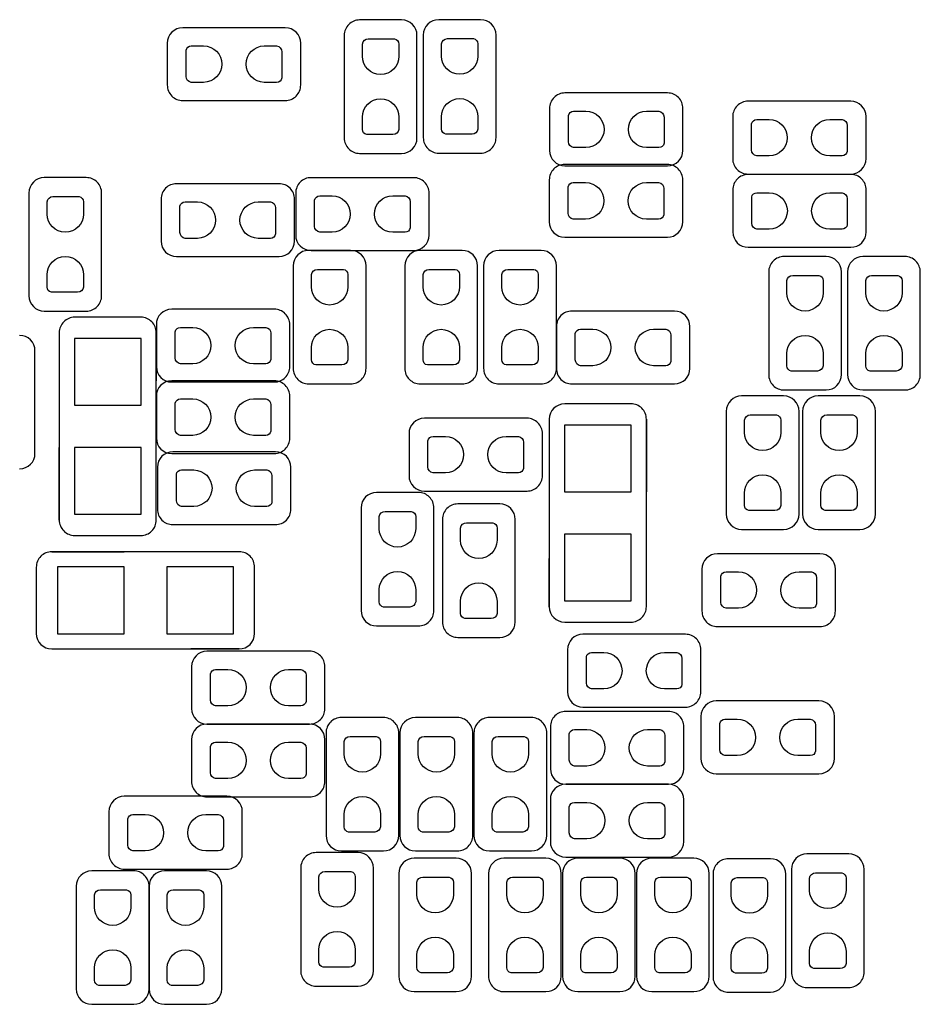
# Model space of a CAD drawing. Extents: x 24 to 161, y 5 to 143.
# Tile 6 of 14: x 49.03 to 56.46, y 21.1 to 29.22. Entities that reach past the tile are written whole.
import ezdxf

# ---------------------------------------------------------------- set-up
doc = ezdxf.new("R2010")
doc.units = 0
for name, color, linetype in [('PG_ASSEMBLY_BOTTOM', 211, 'CONTINUOUS'), ('PG_SILKSCREEN_BOTTOM', 243, 'CONTINUOUS'), ('PIN_BOTTOM', 1, 'CONTINUOUS')]:
    doc.layers.add(name, color=color, linetype=linetype)

msp = doc.modelspace()

# ---------------------------------------------------------------- linework, layer by layer
at = {"layer": 'PG_ASSEMBLY_BOTTOM'}
for points in [[(50.37709, 29.15031, 0.414087), (50.25009, 29.02331)], [(51.350164, 29.02331, 0.414087), (51.223164, 29.15031)], [(51.835812, 29.214318, 0.4145), (51.708812, 29.087318)], [(52.309014, 29.087318, 0.414069), (52.182014, 29.214318)], [(52.48783, 29.21635, 0.413854), (52.36083, 29.08935)], [(52.961032, 29.08935, 0.414155), (52.834032, 29.21635)], [(50.25009, 28.677108, 0.41434), (50.37709, 28.550108)], [(51.223164, 28.550108, 0.41434), (51.350164, 28.677108)], [(53.528722, 28.612084, 0.414324), (53.401722, 28.485084)], [(54.501796, 28.485084, 0.414263), (54.374796, 28.612084)], [(55.039006, 28.544012, 0.414306), (54.912006, 28.417012)], [(56.01208, 28.417012, 0.414066), (55.88508, 28.544012)], [(51.708812, 28.241244, 0.414358), (51.835812, 28.114244)], [(52.182014, 28.114244, 0.413928), (52.309014, 28.241244)], [(52.36083, 28.243276, 0.414272), (52.48783, 28.116276)], [(52.834032, 28.116276, 0.414574), (52.961032, 28.243276)], [(53.401722, 28.138882, 0.414164), (53.528722, 28.011882)], [(54.374796, 28.011882, 0.414103), (54.501796, 28.138882)], [(53.527198, 28.023058, 0.414641), (53.400198, 27.896058)], [(54.500272, 27.896058, 0.414223), (54.373272, 28.023058)], [(54.912006, 28.07081, 0.414361), (55.039006, 27.94381)], [(55.88508, 27.94381, 0.414121), (56.01208, 28.07081)], [(55.040022, 27.940254, 0.414232), (54.913022, 27.813254)], [(56.013096, 27.813254, 0.41433), (55.886096, 27.940254)], [(49.235614, 27.914346, 0.414152), (49.108614, 27.787346)], [(49.708816, 27.787346, 0.41433), (49.581816, 27.914346)], [(50.326036, 27.864308, 0.414469), (50.199036, 27.737308)], [(51.29911, 27.737308, 0.414327), (51.17211, 27.864308)], [(51.435762, 27.914092, 0.41438), (51.308762, 27.787092)], [(52.408836, 27.787092, 0.4143), (52.281836, 27.914092)], [(53.400198, 27.549856, 0.414204), (53.527198, 27.422856)], [(54.373272, 27.422856, 0.413786), (54.500272, 27.549856)], [(51.308762, 27.44089, 0.414127), (51.435762, 27.31389)], [(52.281836, 27.31389, 0.414048), (52.408836, 27.44089)], [(54.913022, 27.467052, 0.414097), (55.040022, 27.340052)], [(55.886096, 27.340052, 0.414195), (56.013096, 27.467052)], [(50.199036, 27.391106, 0.4141), (50.326036, 27.264106)], [(51.17211, 27.264106, 0.413958), (51.29911, 27.391106)], [(51.415696, 27.314398, 0.414198), (51.288696, 27.187398)], [(51.888898, 27.187398, 0.414124), (51.761898, 27.314398)], [(52.335684, 27.314398, 0.41418), (52.208684, 27.187398)], [(52.808886, 27.187398, 0.414143), (52.681886, 27.314398)], [(52.98567, 27.314398, 0.414158), (52.85867, 27.187398)], [(53.458872, 27.187398, 0.414164), (53.331872, 27.314398)], [(55.335932, 27.264106, 0.414229), (55.208932, 27.137106)], [(55.809134, 27.137106, 0.41421), (55.682134, 27.264106)], [(55.985918, 27.264106, 0.414207), (55.858918, 27.137106)], [(56.45912, 27.137106, 0.414232), (56.33212, 27.264106)], [(49.108614, 26.941272, 0.414097), (49.235614, 26.814272)], [(49.581816, 26.814272, 0.414275), (49.708816, 26.941272)], [(50.28692, 26.83002, 0.414118), (50.15992, 26.70302)], [(51.259994, 26.70302, 0.414475), (51.132994, 26.83002)], [(53.586126, 26.814526, 0.414272), (53.459126, 26.687526)], [(54.5592, 26.687526, 0.413854), (54.4322, 26.814526)], [(49.485804, 26.76398, 0.414361), (49.358804, 26.63698)], [(50.159158, 26.63698, 0.414503), (50.032158, 26.76398)], [(49.15916, 26.48712, 0.414149), (49.03216, 26.61412)], [(50.15992, 26.356818, 0.413952), (50.28692, 26.229818)], [(51.132994, 26.229818, 0.414309), (51.259994, 26.356818)], [(51.288696, 26.341324, 0.414303), (51.415696, 26.214324)], [(51.761898, 26.214324, 0.414229), (51.888898, 26.341324)], [(52.208684, 26.341324, 0.414284), (52.335684, 26.214324)], [(52.681886, 26.214324, 0.414247), (52.808886, 26.341324)], [(52.85867, 26.341324, 0.414263), (52.98567, 26.214324)], [(53.331872, 26.214324, 0.414269), (53.458872, 26.341324)], [(53.459126, 26.341324, 0.414574), (53.586126, 26.214324)], [(54.4322, 26.214324, 0.414155), (54.5592, 26.341324)], [(50.28692, 26.239978, 0.414183), (50.15992, 26.112978)], [(51.259994, 26.112978, 0.41454), (51.132994, 26.239978)], [(55.208932, 26.291032, 0.414217), (55.335932, 26.164032)], [(55.682134, 26.164032, 0.414198), (55.809134, 26.291032)], [(55.858918, 26.291032, 0.414195), (55.985918, 26.164032)], [(56.33212, 26.164032, 0.41422), (56.45912, 26.291032)], [(54.985666, 26.114502, 0.413992), (54.858666, 25.987502)], [(55.458868, 25.987502, 0.414011), (55.331868, 26.114502)], [(55.615586, 26.114502, 0.413869), (55.488586, 25.987502)], [(56.088788, 25.987502, 0.414133), (55.961788, 26.114502)], [(53.52669, 26.049986, 0.413952), (53.39969, 25.922986)], [(54.200044, 25.922986, 0.414278), (54.073044, 26.049986)], [(52.370228, 25.931114, 0.414124), (52.243228, 25.804114)], [(53.343302, 25.804114, 0.414284), (53.216302, 25.931114)], [(50.15992, 25.766776, 0.413888), (50.28692, 25.639776)], [(51.132994, 25.639776, 0.414244), (51.259994, 25.766776)], [(50.29581, 25.654254, 0.414204), (50.16881, 25.527254)], [(51.268884, 25.527254, 0.413977), (51.141884, 25.654254)], [(49.03216, 25.514046, 0.41418), (49.15916, 25.641046)], [(52.243228, 25.457912, 0.414143), (52.370228, 25.330912)], [(53.216302, 25.330912, 0.414303), (53.343302, 25.457912)], [(51.97475, 25.318974, 0.414195), (51.84775, 25.191974)], [(52.447952, 25.191974, 0.414429), (52.320952, 25.318974)], [(50.16881, 25.181052, 0.41445), (50.29581, 25.054052)], [(51.141884, 25.054052, 0.414223), (51.268884, 25.181052)], [(52.645818, 25.224486, 0.41425), (52.518818, 25.097486)], [(53.11902, 25.097486, 0.413802), (52.99202, 25.224486)], [(49.358804, 25.09139, 0.414315), (49.485804, 24.96439)], [(50.032158, 24.96439, 0.414457), (50.159158, 25.09139)], [(54.858666, 25.141174, 0.414026), (54.985666, 25.014174)], [(55.331868, 25.014174, 0.414044), (55.458868, 25.141174)], [(55.488586, 25.141174, 0.413903), (55.615586, 25.014174)], [(55.961788, 25.014174, 0.414167), (56.088788, 25.141174)], [(49.297082, 24.830024, 0.41426), (49.170082, 24.703024)], [(50.969926, 24.703024, 0.414247), (50.842926, 24.830024)], [(54.785768, 24.814276, 0.414106), (54.658768, 24.687276)], [(55.758842, 24.687276, 0.414008), (55.631842, 24.814276)], [(53.39969, 24.377142, 0.414149), (53.52669, 24.250142)], [(54.073044, 24.250142, 0.414475), (54.200044, 24.377142)], [(51.84775, 24.3459, 0.413998), (51.97475, 24.2189)], [(52.320952, 24.2189, 0.414232), (52.447952, 24.3459)], [(54.658768, 24.341074, 0.41442), (54.785768, 24.214074)], [(55.631842, 24.214074, 0.414321), (55.758842, 24.341074)], [(52.518818, 24.251412, 0.414626), (52.645818, 24.124412)], [(52.99202, 24.124412, 0.414176), (53.11902, 24.251412)], [(49.170082, 24.15667, 0.41418), (49.297082, 24.02967)], [(50.842926, 24.02967, 0.414167), (50.969926, 24.15667)], [(53.676804, 24.150066, 0.414177), (53.549804, 24.023066)], [(54.649878, 24.023066, 0.414441), (54.522878, 24.150066)], [(50.576988, 24.010112, 0.414081), (50.449988, 23.883112)], [(51.550062, 23.883112, 0.414229), (51.423062, 24.010112)], [(53.549804, 23.676864, 0.413986), (53.676804, 23.549864)], [(54.522878, 23.549864, 0.41425), (54.649878, 23.676864)], [(54.776878, 23.600156, 0.413845), (54.649878, 23.473156)], [(55.750206, 23.473156, 0.41394), (55.623206, 23.600156)], [(50.449988, 23.53691, 0.414198), (50.576988, 23.40991)], [(51.423062, 23.40991, 0.414346), (51.550062, 23.53691)], [(51.685952, 23.464012, 0.414404), (51.558952, 23.337012)], [(52.159154, 23.337012, 0.414324), (52.032154, 23.464012)], [(52.295806, 23.464012, 0.41418), (52.168806, 23.337012)], [(52.769008, 23.337012, 0.414549), (52.642008, 23.464012)], [(52.905914, 23.464012, 0.414346), (52.778914, 23.337012)], [(53.379116, 23.337012, 0.414383), (53.252116, 23.464012)], [(53.536088, 23.514304, 0.414555), (53.409088, 23.387304)], [(54.509162, 23.387304, 0.414253), (54.382162, 23.514304)], [(50.576988, 23.410164, 0.414001), (50.449988, 23.283164)], [(51.550062, 23.283164, 0.414149), (51.423062, 23.410164)], [(54.649878, 23.126954, 0.414097), (54.776878, 22.999954)], [(55.623206, 22.999954, 0.414192), (55.750206, 23.126954)], [(53.409088, 23.041102, 0.414173), (53.536088, 22.914102)], [(54.382162, 22.914102, 0.413872), (54.509162, 23.041102)], [(50.449988, 22.936962, 0.414278), (50.576988, 22.809962)], [(51.423062, 22.809962, 0.414426), (51.550062, 22.936962)], [(53.53558, 22.914102, 0.414084), (53.40858, 22.787102)], [(54.508908, 22.787102, 0.414173), (54.381908, 22.914102)], [(49.89576, 22.81428, 0.414087), (49.76876, 22.68728)], [(50.868834, 22.68728, 0.414014), (50.741834, 22.81428)], [(51.558952, 22.490938, 0.414103), (51.685952, 22.363938)], [(52.032154, 22.363938, 0.414023), (52.159154, 22.490938)], [(52.168806, 22.490938, 0.413879), (52.295806, 22.363938)], [(52.642008, 22.363938, 0.414247), (52.769008, 22.490938)], [(52.778914, 22.490938, 0.414044), (52.905914, 22.363938)], [(53.252116, 22.363938, 0.414081), (53.379116, 22.490938)], [(53.40858, 22.4409, 0.413863), (53.53558, 22.3139)], [(54.381908, 22.3139, 0.413952), (54.508908, 22.4409)], [(49.76876, 22.341078, 0.414413), (49.89576, 22.214078)], [(50.741834, 22.214078, 0.41434), (50.868834, 22.341078)], [(51.47691, 22.349968, 0.414266), (51.34991, 22.222968)], [(51.950112, 22.222968, 0.414149), (51.823112, 22.349968)], [(55.52313, 22.339046, 0.414171), (55.39613, 22.212046)], [(55.996332, 22.212046, 0.414078), (55.869332, 22.339046)], [(52.285646, 22.304502, 0.413961), (52.158646, 22.177502)], [(52.758848, 22.177502, 0.414041), (52.631848, 22.304502)], [(53.025802, 22.304502, 0.414201), (52.898802, 22.177502)], [(53.499004, 22.177502, 0.413802), (53.372004, 22.304502)], [(53.635656, 22.304502, 0.413977), (53.508656, 22.177502)], [(54.108858, 22.177502, 0.414026), (53.981858, 22.304502)], [(54.245764, 22.304502, 0.414143), (54.118764, 22.177502)], [(54.718966, 22.177502, 0.41386), (54.591966, 22.304502)], [(54.876954, 22.29993, 0.414392), (54.749954, 22.17293)], [(55.350156, 22.17293, 0.41414), (55.223156, 22.29993)], [(49.626774, 22.200108, 0.413829), (49.499774, 22.073108)], [(50.099976, 22.073108, 0.414296), (49.972976, 22.200108)], [(50.226976, 22.200108, 0.41414), (50.099976, 22.073108)], [(50.700178, 22.073108, 0.413986), (50.573178, 22.200108)], [(51.34991, 21.376894, 0.414278), (51.47691, 21.249894)], [(51.823112, 21.249894, 0.414161), (51.950112, 21.376894)], [(55.39613, 21.365972, 0.414349), (55.52313, 21.238972)], [(55.869332, 21.238972, 0.414257), (55.996332, 21.365972)], [(52.158646, 21.331174, 0.413995), (52.285646, 21.204174)], [(52.631848, 21.204174, 0.414075), (52.758848, 21.331174)], [(52.898802, 21.331174, 0.414235), (53.025802, 21.204174)], [(53.372004, 21.204174, 0.413836), (53.499004, 21.331174)], [(53.508656, 21.331174, 0.414011), (53.635656, 21.204174)], [(53.981858, 21.204174, 0.41406), (54.108858, 21.331174)], [(54.118764, 21.331174, 0.414177), (54.245764, 21.204174)], [(54.591966, 21.204174, 0.413894), (54.718966, 21.331174)], [(54.749954, 21.326856, 0.414287), (54.876954, 21.199856)], [(55.223156, 21.199856, 0.414035), (55.350156, 21.326856)], [(49.499774, 21.22678, 0.41374), (49.626774, 21.09978)], [(49.972976, 21.09978, 0.414207), (50.099976, 21.22678)], [(50.099976, 21.22678, 0.414051), (50.226976, 21.09978)], [(50.573178, 21.09978, 0.413897), (50.700178, 21.22678)]]:
    msp.add_lwpolyline(points, format="xyb", dxfattribs=at)
for points in [[(51.223164, 29.15031), (50.37709, 29.15031)], [(52.182014, 29.214318), (51.835812, 29.214318)], [(52.834032, 29.21635), (52.48783, 29.21635)], [(51.708812, 29.087318), (51.708812, 28.241244)], [(52.309014, 28.241244), (52.309014, 29.087318)], [(52.36083, 29.08935), (52.36083, 28.243276)], [(52.961032, 28.243276), (52.961032, 29.08935)], [(50.25009, 29.02331), (50.25009, 28.677108)], [(51.350164, 28.677108), (51.350164, 29.02331)], [(54.374796, 28.612084), (53.528722, 28.612084)], [(50.37709, 28.550108), (51.223164, 28.550108)], [(55.88508, 28.544012), (55.039006, 28.544012)], [(53.401722, 28.485084), (53.401722, 28.138882)], [(54.501796, 28.138882), (54.501796, 28.485084)], [(54.912006, 28.417012), (54.912006, 28.07081)], [(56.01208, 28.07081), (56.01208, 28.417012)], [(51.835812, 28.114244), (52.182014, 28.114244)], [(52.48783, 28.116276), (52.834032, 28.116276)], [(54.373272, 28.023058), (53.527198, 28.023058)], [(53.528722, 28.011882), (54.374796, 28.011882)], [(55.039006, 27.94381), (55.88508, 27.94381)], [(55.886096, 27.940254), (55.040022, 27.940254)], [(49.581816, 27.914346), (49.235614, 27.914346)], [(51.17211, 27.864308), (50.326036, 27.864308)], [(52.281836, 27.914092), (51.435762, 27.914092)], [(53.400198, 27.896058), (53.400198, 27.549856)], [(54.500272, 27.549856), (54.500272, 27.896058)], [(49.108614, 27.787346), (49.108614, 26.941272)], [(49.708816, 26.941272), (49.708816, 27.787346)], [(51.308762, 27.787092), (51.308762, 27.44089)], [(52.408836, 27.44089), (52.408836, 27.787092)], [(54.913022, 27.813254), (54.913022, 27.467052)], [(56.013096, 27.467052), (56.013096, 27.813254)], [(50.199036, 27.737308), (50.199036, 27.391106)], [(51.29911, 27.391106), (51.29911, 27.737308)], [(53.527198, 27.422856), (54.373272, 27.422856)], [(51.761898, 27.314398), (51.415696, 27.314398)], [(51.435762, 27.31389), (52.281836, 27.31389)], [(52.681886, 27.314398), (52.335684, 27.314398)], [(53.331872, 27.314398), (52.98567, 27.314398)], [(55.040022, 27.340052), (55.886096, 27.340052)], [(50.326036, 27.264106), (51.17211, 27.264106)], [(55.682134, 27.264106), (55.335932, 27.264106)], [(56.33212, 27.264106), (55.985918, 27.264106)], [(51.288696, 27.187398), (51.288696, 26.341324)], [(51.888898, 26.341324), (51.888898, 27.187398)], [(52.208684, 27.187398), (52.208684, 26.341324)], [(52.808886, 26.341324), (52.808886, 27.187398)], [(52.85867, 27.187398), (52.85867, 26.341324)], [(53.458872, 26.341324), (53.458872, 27.187398)], [(55.208932, 27.137106), (55.208932, 26.291032)], [(55.809134, 26.291032), (55.809134, 27.137106)], [(55.858918, 27.137106), (55.858918, 26.291032)], [(56.45912, 26.291032), (56.45912, 27.137106)], [(49.235614, 26.814272), (49.581816, 26.814272)], [(51.132994, 26.83002), (50.28692, 26.83002)], [(54.4322, 26.814526), (53.586126, 26.814526)], [(50.032158, 26.76398), (49.485804, 26.76398)], [(49.358804, 26.63698), (49.358804, 25.09139)], [(50.159158, 25.09139), (50.159158, 26.63698)], [(50.15992, 26.70302), (50.15992, 26.356818)], [(51.259994, 26.356818), (51.259994, 26.70302)], [(53.459126, 26.687526), (53.459126, 26.341324)], [(54.5592, 26.341324), (54.5592, 26.687526)], [(49.15916, 25.641046), (49.15916, 26.48712)], [(51.132994, 26.239978), (50.28692, 26.239978)], [(50.28692, 26.229818), (51.132994, 26.229818)], [(51.415696, 26.214324), (51.761898, 26.214324)], [(52.335684, 26.214324), (52.681886, 26.214324)], [(52.98567, 26.214324), (53.331872, 26.214324)], [(53.586126, 26.214324), (54.4322, 26.214324)], [(55.335932, 26.164032), (55.682134, 26.164032)], [(55.985918, 26.164032), (56.33212, 26.164032)], [(50.15992, 26.112978), (50.15992, 25.766776)], [(51.259994, 25.766776), (51.259994, 26.112978)], [(55.331868, 26.114502), (54.985666, 26.114502)], [(55.961788, 26.114502), (55.615586, 26.114502)], [(54.073044, 26.049986), (53.52669, 26.049986)], [(54.858666, 25.987502), (54.858666, 25.141174)], [(55.458868, 25.141174), (55.458868, 25.987502)], [(55.488586, 25.987502), (55.488586, 25.141174)], [(56.088788, 25.141174), (56.088788, 25.987502)], [(53.216302, 25.931114), (52.370228, 25.931114)], [(53.39969, 25.922986), (53.39969, 24.377142)], [(54.200044, 24.377142), (54.200044, 25.922986)], [(52.243228, 25.804114), (52.243228, 25.457912)], [(53.343302, 25.457912), (53.343302, 25.804114)], [(51.141884, 25.654254), (50.29581, 25.654254)], [(50.28692, 25.639776), (51.132994, 25.639776)], [(50.16881, 25.527254), (50.16881, 25.181052)], [(51.268884, 25.181052), (51.268884, 25.527254)], [(52.370228, 25.330912), (53.216302, 25.330912)], [(52.320952, 25.318974), (51.97475, 25.318974)], [(51.84775, 25.191974), (51.84775, 24.3459)], [(52.447952, 24.3459), (52.447952, 25.191974)], [(52.99202, 25.224486), (52.645818, 25.224486)], [(52.518818, 25.097486), (52.518818, 24.251412)], [(53.11902, 24.251412), (53.11902, 25.097486)], [(50.29581, 25.054052), (51.141884, 25.054052)], [(54.985666, 25.014174), (55.331868, 25.014174)], [(55.615586, 25.014174), (55.961788, 25.014174)], [(49.485804, 24.96439), (50.032158, 24.96439)], [(50.842926, 24.830024), (49.297082, 24.830024)], [(55.631842, 24.814276), (54.785768, 24.814276)], [(49.170082, 24.703024), (49.170082, 24.15667)], [(50.969926, 24.15667), (50.969926, 24.703024)], [(54.658768, 24.687276), (54.658768, 24.341074)], [(55.758842, 24.341074), (55.758842, 24.687276)], [(51.97475, 24.2189), (52.320952, 24.2189)], [(53.52669, 24.250142), (54.073044, 24.250142)], [(54.785768, 24.214074), (55.631842, 24.214074)], [(52.645818, 24.124412), (52.99202, 24.124412)], [(54.522878, 24.150066), (53.676804, 24.150066)], [(49.297082, 24.02967), (50.842926, 24.02967)], [(51.423062, 24.010112), (50.576988, 24.010112)], [(53.549804, 24.023066), (53.549804, 23.676864)], [(54.649878, 23.676864), (54.649878, 24.023066)], [(50.449988, 23.883112), (50.449988, 23.53691)], [(51.550062, 23.53691), (51.550062, 23.883112)], [(53.676804, 23.549864), (54.522878, 23.549864)], [(55.623206, 23.600156), (54.776878, 23.600156)], [(52.032154, 23.464012), (51.685952, 23.464012)], [(52.642008, 23.464012), (52.295806, 23.464012)], [(53.252116, 23.464012), (52.905914, 23.464012)], [(54.382162, 23.514304), (53.536088, 23.514304)], [(54.649878, 23.473156), (54.649878, 23.126954)], [(55.750206, 23.126954), (55.750206, 23.473156)], [(51.423062, 23.410164), (50.576988, 23.410164)], [(50.576988, 23.40991), (51.423062, 23.40991)], [(53.409088, 23.387304), (53.409088, 23.041102)], [(54.509162, 23.041102), (54.509162, 23.387304)], [(51.558952, 23.337012), (51.558952, 22.490938)], [(52.159154, 22.490938), (52.159154, 23.337012)], [(52.168806, 23.337012), (52.168806, 22.490938)], [(52.769008, 22.490938), (52.769008, 23.337012)], [(52.778914, 23.337012), (52.778914, 22.490938)], [(53.379116, 22.490938), (53.379116, 23.337012)], [(50.449988, 23.283164), (50.449988, 22.936962)], [(51.550062, 22.936962), (51.550062, 23.283164)], [(54.776878, 22.999954), (55.623206, 22.999954)], [(54.381908, 22.914102), (53.53558, 22.914102)], [(53.536088, 22.914102), (54.382162, 22.914102)], [(50.741834, 22.81428), (49.89576, 22.81428)], [(50.576988, 22.809962), (51.423062, 22.809962)], [(53.40858, 22.787102), (53.40858, 22.4409)], [(54.508908, 22.4409), (54.508908, 22.787102)], [(49.76876, 22.68728), (49.76876, 22.341078)], [(50.868834, 22.341078), (50.868834, 22.68728)], [(51.823112, 22.349968), (51.47691, 22.349968)], [(51.685952, 22.363938), (52.032154, 22.363938)], [(52.295806, 22.363938), (52.642008, 22.363938)], [(52.905914, 22.363938), (53.252116, 22.363938)], [(55.869332, 22.339046), (55.52313, 22.339046)], [(52.631848, 22.304502), (52.285646, 22.304502)], [(53.372004, 22.304502), (53.025802, 22.304502)], [(53.53558, 22.3139), (54.381908, 22.3139)], [(53.981858, 22.304502), (53.635656, 22.304502)], [(54.591966, 22.304502), (54.245764, 22.304502)], [(55.223156, 22.29993), (54.876954, 22.29993)], [(49.972976, 22.200108), (49.626774, 22.200108)], [(49.89576, 22.214078), (50.741834, 22.214078)], [(50.573178, 22.200108), (50.226976, 22.200108)], [(51.34991, 22.222968), (51.34991, 21.376894)], [(51.950112, 21.376894), (51.950112, 22.222968)], [(52.158646, 22.177502), (52.158646, 21.331174)], [(52.758848, 21.331174), (52.758848, 22.177502)], [(52.898802, 22.177502), (52.898802, 21.331174)], [(53.499004, 21.331174), (53.499004, 22.177502)], [(53.508656, 22.177502), (53.508656, 21.331174)], [(54.108858, 21.331174), (54.108858, 22.177502)], [(54.118764, 22.177502), (54.118764, 21.331174)], [(54.718966, 21.331174), (54.718966, 22.177502)], [(54.749954, 22.17293), (54.749954, 21.326856)], [(55.350156, 21.326856), (55.350156, 22.17293)], [(55.39613, 22.212046), (55.39613, 21.365972)], [(55.996332, 21.365972), (55.996332, 22.212046)], [(49.499774, 22.073108), (49.499774, 21.22678)], [(50.099976, 21.22678), (50.099976, 22.073108)], [(50.099976, 22.073108), (50.099976, 21.22678)], [(50.700178, 21.22678), (50.700178, 22.073108)], [(51.47691, 21.249894), (51.823112, 21.249894)], [(52.285646, 21.204174), (52.631848, 21.204174)], [(53.025802, 21.204174), (53.372004, 21.204174)], [(53.635656, 21.204174), (53.981858, 21.204174)], [(54.245764, 21.204174), (54.591966, 21.204174)], [(54.876954, 21.199856), (55.223156, 21.199856)], [(55.52313, 21.238972), (55.869332, 21.238972)], [(49.626774, 21.09978), (49.972976, 21.09978)], [(50.226976, 21.09978), (50.573178, 21.09978)]]:
    msp.add_lwpolyline(points, dxfattribs=at)
at = {"layer": 'PG_SILKSCREEN_BOTTOM'}
for points in [[(49.485804, 26.76398, 0.414361), (49.358804, 26.63698)], [(50.159158, 26.63698, 0.414503), (50.032158, 26.76398)], [(53.52669, 26.049986, 0.413952), (53.39969, 25.922986)], [(54.200044, 25.922986, 0.414278), (54.073044, 26.049986)], [(49.358804, 25.09139, 0.414315), (49.485804, 24.96439)], [(50.032158, 24.96439, 0.414457), (50.159158, 25.09139)], [(49.297082, 24.830024, 0.41426), (49.170082, 24.703024)], [(50.969926, 24.703024, 0.414247), (50.842926, 24.830024)], [(53.39969, 24.377142, 0.414149), (53.52669, 24.250142)], [(54.073044, 24.250142, 0.414475), (54.200044, 24.377142)], [(49.170082, 24.15667, 0.41418), (49.297082, 24.02967)], [(50.842926, 24.02967, 0.414167), (50.969926, 24.15667)]]:
    msp.add_lwpolyline(points, format="xyb", dxfattribs=at)
for points in [[(50.032158, 26.76398), (49.485804, 26.76398)], [(49.358804, 26.63698), (49.358804, 26.039318)], [(50.159158, 26.63698), (50.159158, 26.23947)], [(54.073044, 26.049986), (53.52669, 26.049986)], [(53.39969, 25.922986), (53.39969, 25.525222)], [(54.200044, 25.922986), (54.200044, 25.325324)], [(49.358804, 25.09139), (49.358804, 25.688798)], [(50.159158, 25.09139), (50.159158, 25.4889)], [(49.485804, 24.96439), (50.032158, 24.96439)], [(54.200044, 24.377142), (54.200044, 24.974804)], [(49.297082, 24.830024), (49.894744, 24.830024)], [(50.842926, 24.830024), (50.245264, 24.830024)], [(53.39969, 24.377142), (53.39969, 24.774906)], [(49.170082, 24.703024), (49.170082, 24.15667)], [(50.969926, 24.15667), (50.969926, 24.703024)], [(53.52669, 24.250142), (54.073044, 24.250142)], [(49.297082, 24.02967), (49.694592, 24.02967)], [(50.842926, 24.02967), (50.445162, 24.02967)]]:
    msp.add_lwpolyline(points, dxfattribs=at)
at = {"layer": 'PIN_BOTTOM'}
for points in [[(51.858672, 28.914344), (51.858672, 29.015944, -0.375524), (51.907186, 29.058362), (52.123086, 29.058362, -0.365016), (52.1589, 29.015944), (52.1589, 28.914344, -0.99984)], [(52.510944, 28.916122), (52.510944, 29.017722, -0.375524), (52.559458, 29.06014), (52.775358, 29.06014, -0.365016), (52.811172, 29.017722), (52.811172, 28.916122, -0.99984)], [(50.54981, 28.699968), (50.44821, 28.699968, -0.375524), (50.405792, 28.748482), (50.405792, 28.964382, -0.365016), (50.44821, 29.000196), (50.54981, 29.000196, -0.99984)], [(51.05019, 29.000196), (51.15179, 29.000196, -0.375524), (51.194208, 28.951682), (51.194208, 28.735782, -0.365016), (51.15179, 28.699968), (51.05019, 28.699968, -0.99984)], [(52.1589, 28.413964), (52.1589, 28.312364, -0.375524), (52.110386, 28.269946), (51.894486, 28.269946, -0.365016), (51.858672, 28.312364), (51.858672, 28.413964, -0.99984)], [(52.811172, 28.415742), (52.811172, 28.314142, -0.375524), (52.762658, 28.271724), (52.546758, 28.271724, -0.365016), (52.510944, 28.314142), (52.510944, 28.415742, -0.99984)], [(53.701442, 28.161742), (53.599842, 28.161742, -0.375524), (53.557424, 28.210256), (53.557424, 28.426156, -0.365016), (53.599842, 28.46197), (53.701442, 28.46197, -0.99984)], [(54.201822, 28.46197), (54.303422, 28.46197, -0.375524), (54.34584, 28.413456), (54.34584, 28.197556, -0.365016), (54.303422, 28.161742), (54.201822, 28.161742, -0.99984)], [(55.211726, 28.09367), (55.110126, 28.09367, -0.375524), (55.067708, 28.142184), (55.067708, 28.358084, -0.365016), (55.110126, 28.393898), (55.211726, 28.393898, -0.99984)], [(55.712106, 28.393898), (55.813706, 28.393898, -0.375524), (55.856124, 28.345384), (55.856124, 28.129484, -0.365016), (55.813706, 28.09367), (55.712106, 28.09367, -0.99984)], [(53.699664, 27.57297), (53.598064, 27.57297, -0.375524), (53.555646, 27.621484), (53.555646, 27.837384, -0.365016), (53.598064, 27.873198), (53.699664, 27.873198, -0.99984)], [(54.200044, 27.873198), (54.301644, 27.873198, -0.375524), (54.344062, 27.824684), (54.344062, 27.608784, -0.365016), (54.301644, 27.57297), (54.200044, 27.57297, -0.99984)], [(51.608736, 27.464004), (51.507136, 27.464004, -0.375524), (51.464718, 27.512518), (51.464718, 27.728418, -0.365016), (51.507136, 27.764232), (51.608736, 27.764232, -0.99984)], [(52.109116, 27.764232), (52.210716, 27.764232, -0.375524), (52.253134, 27.715718), (52.253134, 27.499818, -0.365016), (52.210716, 27.464004), (52.109116, 27.464004, -0.99984)], [(55.212742, 27.489912), (55.111142, 27.489912, -0.375524), (55.068724, 27.538426), (55.068724, 27.754326, -0.365016), (55.111142, 27.79014), (55.212742, 27.79014, -0.99984)], [(55.713122, 27.79014), (55.814722, 27.79014, -0.375524), (55.85714, 27.741626), (55.85714, 27.525726, -0.365016), (55.814722, 27.489912), (55.713122, 27.489912, -0.99984)], [(49.258728, 27.614372), (49.258728, 27.715972, -0.375524), (49.307242, 27.75839), (49.523142, 27.75839, -0.365016), (49.558956, 27.715972), (49.558956, 27.614372, -0.99984)], [(50.498756, 27.413966), (50.397156, 27.413966, -0.375524), (50.354738, 27.46248), (50.354738, 27.67838, -0.365016), (50.397156, 27.714194), (50.498756, 27.714194, -0.99984)], [(50.999136, 27.714194), (51.100736, 27.714194, -0.375524), (51.143154, 27.66568), (51.143154, 27.44978, -0.365016), (51.100736, 27.413966), (50.999136, 27.413966, -0.99984)], [(49.558956, 27.113992), (49.558956, 27.012392, -0.375524), (49.510442, 26.969974), (49.294542, 26.969974, -0.365016), (49.258728, 27.012392), (49.258728, 27.113992, -0.99984)], [(51.43881, 27.014424), (51.43881, 27.116024, -0.375524), (51.487324, 27.158442), (51.703224, 27.158442, -0.365016), (51.739038, 27.116024), (51.739038, 27.014424, -0.99984)], [(52.358798, 27.014424), (52.358798, 27.116024, -0.375524), (52.407312, 27.158442), (52.623212, 27.158442, -0.365016), (52.659026, 27.116024), (52.659026, 27.014424, -0.99984)], [(53.008784, 27.014424), (53.008784, 27.116024, -0.375524), (53.057298, 27.158442), (53.273198, 27.158442, -0.365016), (53.309012, 27.116024), (53.309012, 27.014424, -0.99984)], [(55.358792, 26.964386), (55.358792, 27.065986, -0.375524), (55.407306, 27.108404), (55.623206, 27.108404, -0.365016), (55.65902, 27.065986), (55.65902, 26.964386, -0.99984)], [(56.008778, 26.964386), (56.008778, 27.065986, -0.375524), (56.057292, 27.108404), (56.273192, 27.108404, -0.365016), (56.309006, 27.065986), (56.309006, 26.964386, -0.99984)], [(50.459894, 26.379932), (50.358294, 26.379932, -0.375524), (50.315876, 26.428446), (50.315876, 26.644346, -0.365016), (50.358294, 26.68016), (50.459894, 26.68016, -0.99984)], [(50.960274, 26.68016), (51.061874, 26.68016, -0.375524), (51.104292, 26.631646), (51.104292, 26.415746, -0.365016), (51.061874, 26.379932), (50.960274, 26.379932, -0.99984)], [(51.739038, 26.514044), (51.739038, 26.412444, -0.375524), (51.690524, 26.370026), (51.474624, 26.370026, -0.365016), (51.43881, 26.412444), (51.43881, 26.514044, -0.99984)], [(52.659026, 26.514044), (52.659026, 26.412444, -0.375524), (52.610512, 26.370026), (52.394612, 26.370026, -0.365016), (52.358798, 26.412444), (52.358798, 26.514044, -0.99984)], [(53.309012, 26.514044), (53.309012, 26.412444, -0.375524), (53.260498, 26.370026), (53.044598, 26.370026, -0.365016), (53.008784, 26.412444), (53.008784, 26.514044, -0.99984)], [(53.758592, 26.364184), (53.656992, 26.364184, -0.375524), (53.614574, 26.412698), (53.614574, 26.628598, -0.365016), (53.656992, 26.664412), (53.758592, 26.664412, -0.99984)], [(54.258972, 26.664412), (54.360572, 26.664412, -0.375524), (54.40299, 26.615898), (54.40299, 26.399998, -0.365016), (54.360572, 26.364184), (54.258972, 26.364184, -0.99984)], [(55.65902, 26.464006), (55.65902, 26.362406, -0.375524), (55.610506, 26.319988), (55.394606, 26.319988, -0.365016), (55.358792, 26.362406), (55.358792, 26.464006, -0.99984)], [(56.309006, 26.464006), (56.309006, 26.362406, -0.375524), (56.260492, 26.319988), (56.044592, 26.319988, -0.365016), (56.008778, 26.362406), (56.008778, 26.464006, -0.99984)], [(50.459894, 25.78989), (50.358294, 25.78989, -0.375524), (50.315876, 25.838404), (50.315876, 26.054304, -0.365016), (50.358294, 26.090118), (50.459894, 26.090118, -0.99984)], [(50.960274, 26.090118), (51.061874, 26.090118, -0.375524), (51.104292, 26.041604), (51.104292, 25.825704, -0.365016), (51.061874, 25.78989), (50.960274, 25.78989, -0.99984)], [(55.00878, 25.814274), (55.00878, 25.915874, -0.375524), (55.057294, 25.958292), (55.273194, 25.958292, -0.365016), (55.309008, 25.915874), (55.309008, 25.814274, -0.99984)], [(55.6387, 25.814274), (55.6387, 25.915874, -0.375524), (55.687214, 25.958292), (55.903114, 25.958292, -0.365016), (55.938928, 25.915874), (55.938928, 25.814274, -0.99984)], [(52.542948, 25.480772), (52.441348, 25.480772, -0.375524), (52.39893, 25.529286), (52.39893, 25.745186, -0.365016), (52.441348, 25.781), (52.542948, 25.781, -0.99984)], [(53.043328, 25.781), (53.144928, 25.781, -0.375524), (53.187346, 25.732486), (53.187346, 25.516586, -0.365016), (53.144928, 25.480772), (53.043328, 25.480772, -0.99984)], [(50.468784, 25.204166), (50.367184, 25.204166, -0.375524), (50.324766, 25.25268), (50.324766, 25.46858, -0.365016), (50.367184, 25.504394), (50.468784, 25.504394, -0.99984)], [(50.969164, 25.504394), (51.070764, 25.504394, -0.375524), (51.113182, 25.45588), (51.113182, 25.23998, -0.365016), (51.070764, 25.204166), (50.969164, 25.204166, -0.99984)], [(55.309008, 25.313894), (55.309008, 25.212294, -0.375524), (55.260494, 25.169876), (55.044594, 25.169876, -0.365016), (55.00878, 25.212294), (55.00878, 25.313894, -0.99984)], [(55.938928, 25.313894), (55.938928, 25.212294, -0.375524), (55.890414, 25.169876), (55.674514, 25.169876, -0.365016), (55.6387, 25.212294), (55.6387, 25.313894, -0.99984)], [(51.997864, 25.019), (51.997864, 25.1206, -0.375524), (52.046378, 25.163018), (52.262278, 25.163018, -0.365016), (52.298092, 25.1206), (52.298092, 25.019, -0.99984)], [(52.668678, 24.924512), (52.668678, 25.026112, -0.375524), (52.717192, 25.06853), (52.933092, 25.06853, -0.365016), (52.968906, 25.026112), (52.968906, 24.924512, -0.99984)], [(52.298092, 24.51862), (52.298092, 24.41702, -0.375524), (52.249578, 24.374602), (52.033678, 24.374602, -0.365016), (51.997864, 24.41702), (51.997864, 24.51862, -0.99984)], [(54.958742, 24.364188), (54.857142, 24.364188, -0.375524), (54.814724, 24.412702), (54.814724, 24.628602, -0.365016), (54.857142, 24.664416), (54.958742, 24.664416, -0.99984)], [(55.459122, 24.664416), (55.560722, 24.664416, -0.375524), (55.60314, 24.615902), (55.60314, 24.400002, -0.365016), (55.560722, 24.364188), (55.459122, 24.364188, -0.99984)], [(52.968906, 24.424132), (52.968906, 24.322532, -0.375524), (52.920392, 24.280114), (52.704492, 24.280114, -0.365016), (52.668678, 24.322532), (52.668678, 24.424132, -0.99984)], [(53.849524, 23.699724), (53.747924, 23.699724, -0.375524), (53.705506, 23.748238), (53.705506, 23.964138, -0.365016), (53.747924, 23.999952), (53.849524, 23.999952, -0.99984)], [(54.349904, 23.999952), (54.451504, 23.999952, -0.375524), (54.493922, 23.951438), (54.493922, 23.735538, -0.365016), (54.451504, 23.699724), (54.349904, 23.699724, -0.99984)], [(50.749962, 23.560024), (50.648362, 23.560024, -0.375524), (50.605944, 23.608538), (50.605944, 23.824438, -0.365016), (50.648362, 23.860252), (50.749962, 23.860252, -0.99984)], [(51.250342, 23.860252), (51.351942, 23.860252, -0.375524), (51.39436, 23.811738), (51.39436, 23.595838, -0.365016), (51.351942, 23.560024), (51.250342, 23.560024, -0.99984)], [(54.950106, 23.150068), (54.848506, 23.150068, -0.375524), (54.806088, 23.198582), (54.806088, 23.414482, -0.365016), (54.848506, 23.450296), (54.950106, 23.450296, -0.99984)], [(55.450486, 23.450296), (55.552086, 23.450296, -0.375524), (55.594504, 23.401782), (55.594504, 23.185882, -0.365016), (55.552086, 23.150068), (55.450486, 23.150068, -0.99984)], [(51.708812, 23.164292), (51.708812, 23.265892, -0.375524), (51.757326, 23.30831), (51.973226, 23.30831, -0.365016), (52.00904, 23.265892), (52.00904, 23.164292, -0.99984)], [(52.318666, 23.164292), (52.318666, 23.265892, -0.375524), (52.36718, 23.30831), (52.58308, 23.30831, -0.365016), (52.618894, 23.265892), (52.618894, 23.164292, -0.99984)], [(52.928774, 23.164292), (52.928774, 23.265892, -0.375524), (52.977288, 23.30831), (53.193188, 23.30831, -0.365016), (53.229002, 23.265892), (53.229002, 23.164292, -0.99984)], [(53.708808, 23.063962), (53.607208, 23.063962, -0.375524), (53.56479, 23.112476), (53.56479, 23.328376, -0.365016), (53.607208, 23.36419), (53.708808, 23.36419, -0.99984)], [(54.209188, 23.36419), (54.310788, 23.36419, -0.375524), (54.353206, 23.315676), (54.353206, 23.099776, -0.365016), (54.310788, 23.063962), (54.209188, 23.063962, -0.99984)], [(50.749962, 22.960076), (50.648362, 22.960076, -0.375524), (50.605944, 23.00859), (50.605944, 23.22449, -0.365016), (50.648362, 23.260304), (50.749962, 23.260304, -0.99984)], [(51.250342, 23.260304), (51.351942, 23.260304, -0.375524), (51.39436, 23.21179), (51.39436, 22.99589, -0.365016), (51.351942, 22.960076), (51.250342, 22.960076, -0.99984)], [(52.00904, 22.663912), (52.00904, 22.562312, -0.375524), (51.960526, 22.519894), (51.744626, 22.519894, -0.365016), (51.708812, 22.562312), (51.708812, 22.663912, -0.99984)], [(52.618894, 22.663912), (52.618894, 22.562312, -0.375524), (52.57038, 22.519894), (52.35448, 22.519894, -0.365016), (52.318666, 22.562312), (52.318666, 22.663912, -0.99984)], [(53.229002, 22.663912), (53.229002, 22.562312, -0.375524), (53.180488, 22.519894), (52.964588, 22.519894, -0.365016), (52.928774, 22.562312), (52.928774, 22.663912, -0.99984)], [(53.708808, 22.464014), (53.607208, 22.464014, -0.375524), (53.56479, 22.512528), (53.56479, 22.728428, -0.365016), (53.607208, 22.764242), (53.708808, 22.764242, -0.99984)], [(54.209188, 22.764242), (54.310788, 22.764242, -0.375524), (54.353206, 22.715728), (54.353206, 22.499828, -0.365016), (54.310788, 22.464014), (54.209188, 22.464014, -0.99984)], [(50.068734, 22.364192), (49.967134, 22.364192, -0.375524), (49.924716, 22.412706), (49.924716, 22.628606, -0.365016), (49.967134, 22.66442), (50.068734, 22.66442, -0.99984)], [(50.569114, 22.66442), (50.670714, 22.66442, -0.375524), (50.713132, 22.615906), (50.713132, 22.400006, -0.365016), (50.670714, 22.364192), (50.569114, 22.364192, -0.99984)], [(51.500024, 22.049994), (51.500024, 22.151594, -0.375524), (51.548538, 22.194012), (51.764438, 22.194012, -0.365016), (51.800252, 22.151594), (51.800252, 22.049994, -0.99984)], [(55.546244, 22.039072), (55.546244, 22.140672, -0.375524), (55.594758, 22.18309), (55.810658, 22.18309, -0.365016), (55.846472, 22.140672), (55.846472, 22.039072, -0.99984)], [(52.30876, 22.004274), (52.30876, 22.105874, -0.375524), (52.357274, 22.148292), (52.573174, 22.148292, -0.365016), (52.608988, 22.105874), (52.608988, 22.004274, -0.99984)], [(53.048662, 22.004274), (53.048662, 22.105874, -0.375524), (53.097176, 22.148292), (53.313076, 22.148292, -0.365016), (53.34889, 22.105874), (53.34889, 22.004274, -0.99984)], [(53.65877, 22.004274), (53.65877, 22.105874, -0.375524), (53.707284, 22.148292), (53.923184, 22.148292, -0.365016), (53.958998, 22.105874), (53.958998, 22.004274, -0.99984)], [(54.268878, 22.004274), (54.268878, 22.105874, -0.375524), (54.317392, 22.148292), (54.533292, 22.148292, -0.365016), (54.569106, 22.105874), (54.569106, 22.004274, -0.99984)], [(54.900068, 21.999956), (54.900068, 22.101556, -0.375524), (54.948582, 22.143974), (55.164482, 22.143974, -0.365016), (55.200296, 22.101556), (55.200296, 21.999956, -0.99984)], [(49.649888, 21.900388), (49.649888, 22.001988, -0.375524), (49.698402, 22.044406), (49.914302, 22.044406, -0.365016), (49.950116, 22.001988), (49.950116, 21.900388, -0.99984)], [(50.249836, 21.900388), (50.249836, 22.001988, -0.375524), (50.29835, 22.044406), (50.51425, 22.044406, -0.365016), (50.550064, 22.001988), (50.550064, 21.900388, -0.99984)], [(51.800252, 21.549614), (51.800252, 21.448014, -0.375524), (51.751738, 21.405596), (51.535838, 21.405596, -0.365016), (51.500024, 21.448014), (51.500024, 21.549614, -0.99984)], [(55.846472, 21.538692), (55.846472, 21.437092, -0.375524), (55.797958, 21.394674), (55.582058, 21.394674, -0.365016), (55.546244, 21.437092), (55.546244, 21.538692, -0.99984)], [(52.608988, 21.503894), (52.608988, 21.402294, -0.375524), (52.560474, 21.359876), (52.344574, 21.359876, -0.365016), (52.30876, 21.402294), (52.30876, 21.503894, -0.99984)], [(53.34889, 21.503894), (53.34889, 21.402294, -0.375524), (53.300376, 21.359876), (53.084476, 21.359876, -0.365016), (53.048662, 21.402294), (53.048662, 21.503894, -0.99984)], [(53.958998, 21.503894), (53.958998, 21.402294, -0.375524), (53.910484, 21.359876), (53.694584, 21.359876, -0.365016), (53.65877, 21.402294), (53.65877, 21.503894, -0.99984)], [(54.569106, 21.503894), (54.569106, 21.402294, -0.375524), (54.520592, 21.359876), (54.304692, 21.359876, -0.365016), (54.268878, 21.402294), (54.268878, 21.503894, -0.99984)], [(55.200296, 21.499576), (55.200296, 21.397976, -0.375524), (55.151782, 21.355558), (54.935882, 21.355558, -0.365016), (54.900068, 21.397976), (54.900068, 21.499576, -0.99984)], [(49.950116, 21.400008), (49.950116, 21.298408, -0.375524), (49.901602, 21.25599), (49.685702, 21.25599, -0.365016), (49.649888, 21.298408), (49.649888, 21.400008, -0.99984)], [(50.550064, 21.400008), (50.550064, 21.298408, -0.375524), (50.50155, 21.25599), (50.28565, 21.25599, -0.365016), (50.249836, 21.298408), (50.249836, 21.400008, -0.99984)]]:
    msp.add_lwpolyline(points, format="xyb", close=True, dxfattribs=at)
for points in [[(50.033809, 26.589355), (49.483899, 26.589355), (49.483899, 26.039445), (50.033809, 26.039445)], [(53.525039, 25.325197), (54.074949, 25.325197), (54.074949, 25.875107), (53.525039, 25.875107)], [(50.033809, 25.689179), (49.483899, 25.689179), (49.483899, 25.139269), (50.033809, 25.139269)], [(53.525039, 24.425021), (54.074949, 24.425021), (54.074949, 24.974931), (53.525039, 24.974931)], [(49.894998, 24.154892), (49.894998, 24.704802), (49.345088, 24.704802), (49.345088, 24.154892)], [(50.795174, 24.154892), (50.795174, 24.704802), (50.245264, 24.704802), (50.245264, 24.154892)]]:
    msp.add_lwpolyline(points, close=True, dxfattribs=at)

doc.saveas('drawing.dxf')
